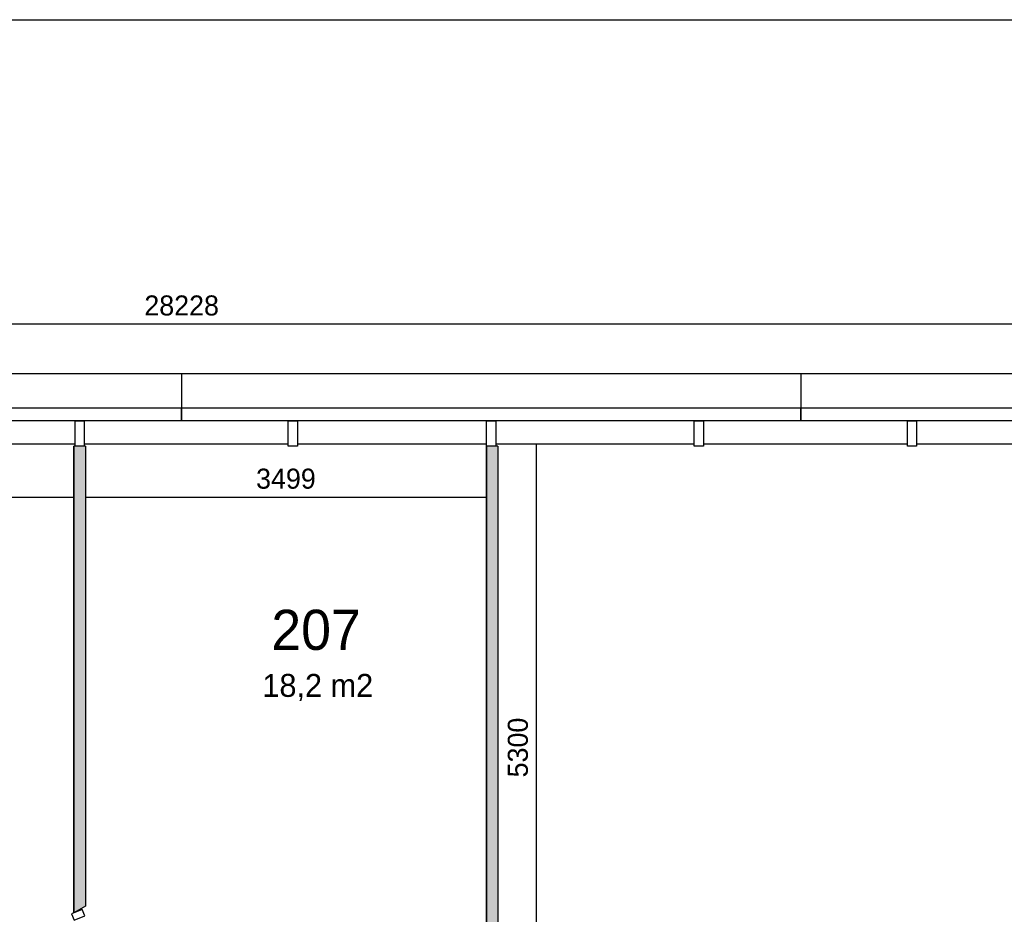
# Model space of a CAD drawing. Extents: x 393774 to 561444, y -100020 to -6220.
# Tile 43 of 47: x 521232 to 529819, y -14025 to -6220. Entities that reach past the tile are written whole.
import ezdxf

# ---------------------------------------------------------------- set-up
doc = ezdxf.new("R2010")
doc.units = 0
doc.header["$MEASUREMENT"] = 0
doc.header["$PDMODE"] = 35
doc.header["$PDSIZE"] = -0.5
doc.layers.get('0').update_dxf_attribs({"linetype": 'CONTINUOUS'})
doc.layers.get('DEFPOINTS').update_dxf_attribs({"linetype": 'CONTINUOUS'})
for name, color, linetype in [('AA$1A---_ARCEER', 252, 'CONTINUOUS'), ('AL21----_BUITENWAND', 252, 'CONTINUOUS'), ('AL22----_BINNENWAND', 252, 'CONTINUOUS'), ('AL32----_BINNENKOZIJN', 252, 'CONTINUOUS'), ('AM$1A---_MAATVOERING', 252, 'CONTINUOUS'), ('LAYER01', 252, 'CONTINUOUS'), ('M2', 252, 'CONTINUOUS')]:
    doc.layers.add(name, color=color, linetype=linetype)
doc.styles.add('B-01', font='b-gbp')
doc.dimstyles.new('BBA_STAND', dxfattribs={"dimtxt": 175, "dimasz": 1, "dimexe": 1, "dimexo": 0.001, "dimgap": 75, "dimtad": 1, "dimdec": 0, "dimzin": 0, "dimdsep": 46, "dimtxsty": 'B-01', "dimblk": 'NONE', "dimblk1": 'NONE', "dimblk2": 'PIJL1', "dimcen": 1, "dimse1": 1, "dimse2": 1, "dimclrd": 256, "dimclre": 1, "dimclrt": 256, "dimadec": 0, "dimazin": 0, "dimtfac": 1, "dimtdec": 0, "dimtmove": 0, "dimatfit": 0, "dimldrblk": 'PIJL1', "dimfxl": 1, "dimtolj": 1, "dimtzin": 0, "dimarcsym": 0})

# ---------------------------------------------------------------- blocks, each defined once
blk = doc.blocks.new('*D7')
at = {"layer": 'AM$1A---_MAATVOERING', "lineweight": -2, "transparency": 16777216}
blk.add_line((536758.2, -8877.1), (508530.3, -8877.1), dxfattribs=at)
at = {"layer": 'DEFPOINTS', "color": 0, "transparency": 16777216}
for p in [(508530.3, -8877.1), (508530.3, -9306.2), (536758.2, -9306.1)]:
    blk.add_point(p, dxfattribs=at)
at = {"layer": 'AM$1A---_MAATVOERING', "transparency": 16777216, "insert": (522644.2, -8714.6), "char_height": 175, "attachment_point": 5, "style": 'B-01'}
blk.add_mtext('\\A1;28228', dxfattribs=at)
blk = doc.blocks.new('_None')
blk = doc.blocks.new('PIJL1')
at = {"color": 1, "linetype": 'ByBlock'}
blk.add_line((0, 82.6), (0, -82.6), dxfattribs=at)
blk.add_solid([(-100, 16.7), (-100, -16.7), (0, 0)], dxfattribs=at)
blk = doc.blocks.new('*D8')
at = {"layer": 'AM$1A---_MAATVOERING', "lineweight": -2, "transparency": 16777216}
blk.add_line((525739.9, -15220.1), (525739.9, -9920.1), dxfattribs=at)
at = {"layer": 'DEFPOINTS', "color": 0, "transparency": 16777216}
for p in [(525739.9, -9920.1), (532176.9, -9920.1), (532176.9, -15220.1)]:
    blk.add_point(p, dxfattribs=at)
at = {"layer": 'AM$1A---_MAATVOERING', "transparency": 16777216, "insert": (525577.4, -12570.1), "char_height": 175, "attachment_point": 5, "rotation": 90, "style": 'B-01'}
blk.add_mtext('\\A1;5300', dxfattribs=at)
blk = doc.blocks.new('*D17')
at = {"layer": 'AM$1A---_MAATVOERING', "lineweight": -2, "transparency": 16777216}
blk.add_line((525303.3, -10388.1), (521804.3, -10388.1), dxfattribs=at)
at = {"layer": 'DEFPOINTS', "color": 0, "transparency": 16777216}
for p in [(521804.3, -10364.1), (521804.3, -10388.1), (525303.3, -10364.1)]:
    blk.add_point(p, dxfattribs=at)
at = {"layer": 'AM$1A---_MAATVOERING', "transparency": 16777216, "insert": (523553.8, -10225.6), "char_height": 175, "attachment_point": 5, "style": 'B-01'}
blk.add_mtext('\\A1;3499', dxfattribs=at)
blk = doc.blocks.new('*D18')
at = {"layer": 'AM$1A---_MAATVOERING', "lineweight": -2, "transparency": 16777216}
blk.add_line((521704.3, -10388.1), (509144.3, -10388.1), dxfattribs=at)
at = {"layer": 'DEFPOINTS', "color": 0, "transparency": 16777216}
for p in [(509144.3, -10388.1), (509144.3, -10388.1), (521704.3, -10388.1)]:
    blk.add_point(p, dxfattribs=at)
at = {"layer": 'AM$1A---_MAATVOERING', "transparency": 16777216, "insert": (515424.3, -10225.6), "char_height": 175, "attachment_point": 5, "style": 'B-01'}
blk.add_mtext('\\A1;12560', dxfattribs=at)

msp = doc.modelspace()

# ---------------------------------------------------------------- hatches: boundary and pattern name
at = {"layer": 'AA$1A---_ARCEER'}
h = msp.add_hatch(color=256, dxfattribs=at)
h.paths.add_polyline_path([(533684.3, -15420.1), (533684.3, -17920.1), (529974.3, -17920.1), (529974.3, -18120.1), (533894.3, -18120.1), (533894.3, -17920.1), (533894.3, -15420.1), (533894.3, -15220.1), (522194.3, -15220.1), (522194.3, -15420.1), (522194.3, -17920.1), (522404.3, -17920.1), (522404.3, -15420.1)])
h.paths.add_polyline_path([(528874.3, -18120.1), (528874.3, -17920.1), (528844.3, -17920.1), (528844.3, -17120.1), (528744.3, -17120.1), (528744.3, -17920.1), (528344.3, -17920.1), (528344.3, -15420.1), (528266.9, -15420.1), (528244.3, -15442.7), (528244.3, -17920.1), (528244.3, -18120.1)], flags=17)
h.paths.add_polyline_path([(528844.3, -16221.2), (528844.3, -15420.1), (528744.3, -15420.1), (528744.3, -16221.2)], flags=16)
h.paths.add_polyline_path([(525403.3, -15220.1), (525403.3, -9940.1), (525303.3, -9940.1), (525303.3, -13170.1), (525303.3, -15220.1)])
h.paths.add_polyline_path([(525894.3, -17920.1), (525894.3, -16820.1), (527244.3, -16820.1), (527244.3, -16720.1), (525894.3, -16720.1), (525894.3, -15420.1), (525794.3, -15420.1), (525794.3, -16720.1), (524594.3, -16720.1), (524594.3, -16820.1), (525794.3, -16820.1), (525794.3, -17920.1)], flags=17)
h.paths.add_polyline_path([(527244.3, -18120.1), (527244.3, -17920.1), (527144.3, -17920.1), (524544.3, -17920.1), (524544.3, -18120.1)], flags=17)
h.paths.add_polyline_path([(527244.3, -15820.1), (527244.3, -15420.1), (527144.3, -15420.1), (527144.3, -15820.1)], flags=16)
h.paths.add_polyline_path([(527244.3, -17920.1), (527244.3, -17720.1), (527144.3, -17720.1), (527144.3, -17920.1)], flags=16)
h.paths.add_polyline_path([(524694.3, -17920.1), (524694.3, -17720.1), (524594.3, -17720.1), (524594.3, -17920.1)], flags=16)
h.paths.add_polyline_path([(524694.3, -15820.1), (524694.3, -15420.1), (524594.3, -15420.1), (524594.3, -15820.1)], flags=16)
h.paths.add_polyline_path([(523394.3, -16220), (523394.3, -15420.1), (523294.3, -15420.1), (523294.3, -16220)], flags=17)
h.paths.add_polyline_path([(523394.3, -17920.1), (523394.3, -17120.1), (523294.3, -17120.1), (523294.3, -17920.1)], flags=17)
h.paths.add_polyline_path([(523544.3, -18120.1), (523544.3, -17920.1), (522307.3, -17920.1), (522194.3, -17920.1), (522194.3, -18120.1), (522307.3, -18120.1)])
h.paths.add_polyline_path([(521804.3, -13955.3), (521804.3, -9940.1), (521704.3, -9940.1), (521704.3, -14011.7)])
h.paths.add_polyline_path([(529074.3, -19930.1), (529074.3, -19830.1), (525074.3, -19830.1), (525074.3, -22820.1), (525174.3, -22820.1), (525174.3, -19930.1)])
h.paths.add_polyline_path([(531344.3, -19930.1), (531344.3, -20720.1), (536124.3, -20720.1), (536124.3, -20620.1), (531444.3, -20620.1), (531444.3, -19830.1), (529974.3, -19830.1), (529974.3, -19930.1)])
h.paths.add_polyline_path([(536124.3, -17170.1), (536124.3, -17070.1), (534894.3, -17070.1), (534894.3, -17170.1)])
h.paths.add_polyline_path([(525174.3, -29710.1), (525174.3, -24120.1), (525074.3, -24120.1), (525074.3, -29710.1)])

# ---------------------------------------------------------------- linework, layer by layer
at = {"layer": 'AL21----_BUITENWAND'}
for points in [[(517244.3, -9306.1), (522644.3, -9306.1)], [(517244.3, -9306.1), (522644.3, -9306.1)], [(522644.3, -9306.1), (528044.3, -9306.1)], [(522644.3, -9306.1), (528044.3, -9306.1)], [(522644.3, -9306.1), (522644.3, -9606.1)], [(522644.3, -9306.1), (522644.3, -9606.1)], [(522644.3, -9306.1), (522644.3, -9606.1)], [(522644.3, -9306.1), (522644.3, -9606.1)], [(528044.3, -9306.1), (533444.3, -9306.1)], [(528044.3, -9306.1), (533444.3, -9306.1)], [(528044.3, -9306.1), (528044.3, -9606.1)], [(528044.3, -9306.1), (528044.3, -9606.1)], [(528044.3, -9306.1), (528044.3, -9606.1)], [(528044.3, -9306.1), (528044.3, -9606.1)], [(517244.3, -9606.1), (522644.3, -9606.1)], [(517244.3, -9606.1), (522644.3, -9606.1)], [(522644.3, -9606.1), (528044.3, -9606.1)], [(522644.3, -9606.1), (528044.3, -9606.1)], [(522644.3, -9606.1), (522644.3, -9720.1)], [(522644.3, -9720.1), (522644.3, -9606.1)], [(522644.3, -9606.1), (522644.3, -9720.1)], [(522644.3, -9720.1), (522644.3, -9606.1)], [(528044.3, -9606.1), (533444.3, -9606.1)], [(528044.3, -9606.1), (533444.3, -9606.1)], [(528044.3, -9606.1), (528044.3, -9720.1)], [(528044.3, -9720.1), (528044.3, -9606.1)], [(528044.3, -9606.1), (528044.3, -9720.1)], [(528044.3, -9720.1), (528044.3, -9606.1)], [(522644.3, -9720.1), (517244.3, -9720.1)], [(522644.3, -9720.1), (517244.3, -9720.1)], [(528044.3, -9720.1), (522644.3, -9720.1)], [(528044.3, -9720.1), (522644.3, -9720.1)], [(533444.3, -9720.1), (528044.3, -9720.1)], [(533444.3, -9720.1), (528044.3, -9720.1)], [(519984.3, -9920.1), (521714.3, -9920.1)], [(519984.3, -9920.1), (521714.3, -9920.1)], [(521794.3, -9920.1), (522644.3, -9920.1)], [(521794.3, -9920.1), (522644.3, -9920.1)], [(522644.3, -9920.1), (523574.3, -9920.1)], [(522644.3, -9920.1), (523574.3, -9920.1)], [(523654.2, -9920.1), (525304.3, -9920.1)], [(523654.2, -9920.1), (525304.3, -9920.1)], [(525384.3, -9920.1), (527114.3, -9920.1)], [(525384.3, -9920.1), (527114.3, -9920.1)], [(527194.3, -9920.1), (528044.3, -9920.1)], [(527194.3, -9920.1), (528044.3, -9920.1)], [(528044.3, -9920.1), (528974.3, -9920.1)], [(528044.3, -9920.1), (528974.3, -9920.1)], [(529054.2, -9920.1), (530704.3, -9920.1)], [(529054.2, -9920.1), (530704.3, -9920.1)]]:
    msp.add_lwpolyline(points, dxfattribs=at)
for points in [[(521714.3, -9720.1), (521794.3, -9720.1), (521794.3, -9940.1), (521714.3, -9940.1)], [(521714.3, -9720.1), (521794.3, -9720.1), (521794.3, -9940.1), (521714.3, -9940.1)], [(523574.3, -9720.1), (523654.3, -9720.1), (523654.3, -9940.1), (523574.3, -9940.1)], [(523574.3, -9720.1), (523654.3, -9720.1), (523654.3, -9940.1), (523574.3, -9940.1)], [(525304.3, -9720.1), (525384.3, -9720.1), (525384.3, -9940.1), (525304.3, -9940.1)], [(525304.3, -9720.1), (525384.3, -9720.1), (525384.3, -9940.1), (525304.3, -9940.1)], [(527114.3, -9720.1), (527194.3, -9720.1), (527194.3, -9940.1), (527114.3, -9940.1)], [(527114.3, -9720.1), (527194.3, -9720.1), (527194.3, -9940.1), (527114.3, -9940.1)], [(528974.3, -9720.1), (529054.3, -9720.1), (529054.3, -9940.1), (528974.3, -9940.1)], [(528974.3, -9720.1), (529054.3, -9720.1), (529054.3, -9940.1), (528974.3, -9940.1)]]:
    msp.add_lwpolyline(points, close=True, dxfattribs=at)
at = {"layer": 'AL22----_BINNENWAND'}
for p, q in [((521804.3, -9940.1), (521704.3, -9940.1)), ((525403.3, -9940.1), (525303.3, -9940.1)), ((521804.3, -13955.3), (521704.3, -14011.7))]:
    msp.add_line(p, q, dxfattribs=at)
for points in [[(539844.3, -40620.1), (505444.3, -40620.1), (505444.3, -6220.1), (545244.3, -6220.1), (545244.3, -29820.1), (539844.3, -29820.1), (539844.3, -40620.1)], [(521704.3, -14011.7), (521704.3, -9940.1)], [(521704.3, -9940.1), (521704.3, -14011.7)], [(521704.3, -9940.1), (521704.3, -14011.7)], [(521804.3, -9940.1), (521804.3, -13955.3)], [(521804.3, -9940.1), (521804.3, -13955.3)], [(521804.3, -9940.1), (521804.3, -13955.3)], [(525303.3, -9940.1), (525303.3, -13170.1)], [(525303.3, -9940.1), (525303.3, -13170.1)], [(525303.3, -15220.1), (525303.3, -9940.1)], [(525403.3, -9940.1), (525403.3, -13170.1)], [(525403.3, -9940.1), (525403.3, -13170.1)], [(525403.3, -9940.1), (525403.3, -15220.1)], [(525303.3, -13170.1), (525303.3, -15220.1)], [(525303.3, -13170.1), (525303.3, -15220.1)], [(525403.3, -13170.1), (525403.3, -15220.1)], [(525403.3, -13170.1), (525403.3, -15220.1)]]:
    msp.add_lwpolyline(points, dxfattribs=at)
at = {"layer": 'AL32----_BINNENKOZIJN'}
msp.add_lwpolyline([(521683.7, -14022.4), (521707, -14077.4), (521798.9, -14038.7), (521775.7, -13983.6)], close=True, dxfattribs=at)

# ---------------------------------------------------------------- texts
at = {"layer": 'LAYER01', "style": 'B-01'}
msp.add_text('207', height=350, rotation=0, dxfattribs=at).set_placement((523426.3, -11718.1))
at = {"layer": 'M2', "insert": (523348.3, -11928.1), "char_height": 200, "width": 1805, "attachment_point": 1, "style": 'B-01'}
msp.add_mtext('18,2 m2', dxfattribs=at)

# ---------------------------------------------------------------- dimensions: what is measured, and where the dimension line sits
at = {"layer": 'AM$1A---_MAATVOERING'}
for base, p1, p2, picture, middle in [((508530.3, -8877.1), (536758.2, -9306.1), (508530.3, -9306.2), '*D7', (522644.2, -8714.6)), ((509144.3, -10388.1), (521704.3, -10388.1), (509144.3, -10388.1), '*D18', (515424.3, -10225.6)), ((521804.3, -10388.1), (525303.3, -10364.1), (521804.3, -10364.1), '*D17', (523553.8, -10225.6))]:
    dim = msp.add_linear_dim(base=base, p1=p1, p2=p2, dimstyle='BBA_STAND', dxfattribs=at)
    dim.commit()
    dim.dimension.update_dxf_attribs({"geometry": picture, "text_midpoint": middle})
dim = msp.add_linear_dim(base=(525739.9, -9920.1), p1=(532176.9, -15220.1), p2=(532176.9, -9920.1), angle=270, dimstyle='BBA_STAND', dxfattribs=at)
dim.commit()
dim.dimension.update_dxf_attribs({"geometry": '*D8', "text_midpoint": (525577.4, -12570.1)})

doc.saveas('drawing.dxf')
